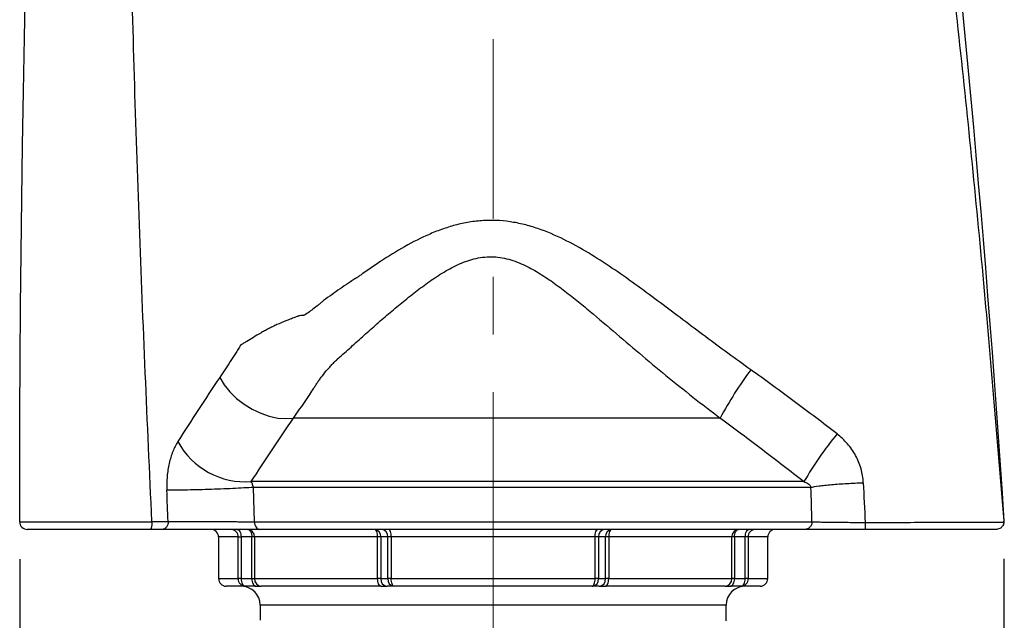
# Model space of a CAD drawing. Header units: millimetres. Extents: x 93 to 195, y 33 to 180.
# Tile 3 of 6: x 93 to 119, y 82 to 98. Entities that reach past the tile are written whole.
import ezdxf

# ---------------------------------------------------------------- set-up
doc = ezdxf.new("R2010")
doc.units = ezdxf.units.MM
doc.linetypes.add('CENTERX2', pattern=[20.32, 12.7, -2.54, 2.54, -2.54])
doc.layers.add('FORMAT', color=7, linetype='Continuous')
doc.styles.add('SLDTEXTSTYLE0', font='TXT', dxfattribs={"width": 0.605})
doc.dimstyles.new('SLDDIMSTYLE0', dxfattribs={"dimtxt": 2.568319, "dimasz": 2, "dimexe": 0, "dimexo": 0.0625, "dimgap": 0.64208, "dimtad": 1, "dimdec": 0, "dimlfac": 10, "dimrnd": 1e-09, "dimzin": 12, "dimdsep": 46, "dimtxsty": 'SLDTEXTSTYLE0', "dimsah": 1, "dimcen": 0.09, "dimadec": 0, "dimazin": 3, "dimtfac": 1, "dimtofl": 0, "dimtmove": 0, "dimatfit": 3, "dimfxl": 0, "dimfrac": 2, "dimtolj": 1, "dimtzin": 12, "dimarcsym": 0})

# ---------------------------------------------------------------- blocks, each defined once
blk = doc.blocks.new('_D')
at = {"layer": 'FORMAT'}
for p, q in [((93.1, 83.852), (93.111, 65.944)), ((119.084, 83.868), (119.094, 65.959)), ((93.11, 66.935), (119.094, 66.95))]:
    blk.add_line(p, q, dxfattribs=at)
for points in [[(93.11, 66.935), (95.111, 65.936), (95.11, 67.936)], [(119.094, 66.95), (117.093, 67.949), (117.094, 65.949)]]:
    blk.add_solid(points, dxfattribs=at)
at = {"layer": 'FORMAT', "char_height": 2.6458, "attachment_point": 1, "rotation": 0.0341, "style": 'SLDTEXTSTYLE0'}
for s, insert in [('26', (101.298, 70.35)), ('cm', (106.21, 70.353))]:
    blk.add_mtext(s, dxfattribs=dict(at, insert=insert))

msp = doc.modelspace()

# ---------------------------------------------------------------- linework, layer by layer
at = {"color": 7, "linetype": 'Continuous', "lineweight": 25}
for p, q in [((111.5947, 87.5812), (100.3303, 87.5812)), ((113.805, 85.9024), (99.212, 85.9024)), ((113.9905, 85.7515), (99.2712, 85.7515)), ((99.2988, 84.8426), (99.2713, 85.7515)), ((99.2988, 84.8426), (114.0153, 84.8426)), ((119.0857, 84.8557), (119.0848, 84.8193)), ((113.8283, 84.6426), (99.4388, 84.6426)), ((118.884, 84.6426), (115.4194, 84.6426)), ((118.9024, 84.6433), (118.8862, 84.6426)), ((98.3497, 84.4426), (98.3497, 83.3426)), ((98.8676, 84.4426), (98.9441, 84.4426)), ((98.8676, 83.3426), (98.8676, 84.4426)), ((99.2282, 84.4426), (98.9441, 84.4426)), ((98.9441, 84.4426), (98.9441, 83.3426)), ((99.299, 84.4426), (99.2282, 84.4426)), ((99.2282, 83.3426), (99.2282, 84.4426)), ((102.5498, 84.4426), (99.299, 84.4426)), ((99.299, 84.4426), (99.299, 83.3426)), ((102.6303, 84.4426), (102.5498, 84.4426)), ((102.5498, 83.3426), (102.5498, 84.4426)), ((102.8154, 84.4426), (102.6303, 84.4426)), ((102.6303, 84.4426), (102.6303, 83.3426)), ((102.9087, 84.4426), (102.8154, 84.4426)), ((102.8154, 83.3426), (102.8154, 84.4426)), ((108.2906, 84.4426), (102.9087, 84.4426)), ((102.9087, 84.4426), (102.9087, 83.3426)), ((108.2906, 83.3426), (108.2906, 84.4426)), ((108.384, 84.4426), (108.2906, 84.4426)), ((108.5691, 84.4426), (108.384, 84.4426)), ((108.384, 84.4426), (108.384, 83.3426)), ((108.5691, 83.3426), (108.5691, 84.4426)), ((108.6495, 84.4426), (108.5691, 84.4426)), ((111.9004, 84.4426), (108.6495, 84.4426)), ((108.6495, 84.4426), (108.6495, 83.3426)), ((111.9004, 83.3426), (111.9004, 84.4426)), ((111.9712, 84.4426), (111.9004, 84.4426)), ((112.2553, 84.4426), (111.9712, 84.4426)), ((111.9712, 84.4426), (111.9712, 83.3426)), ((112.2553, 83.3426), (112.2553, 84.4426)), ((112.3318, 84.4426), (112.2553, 84.4426)), ((112.3318, 84.4426), (112.3318, 83.3426)), ((112.8497, 83.3426), (112.8497, 84.4426)), ((98.9441, 83.3426), (98.8676, 83.3426)), ((98.9441, 83.3426), (99.2282, 83.3426)), ((99.2282, 83.3426), (99.299, 83.3426)), ((99.299, 83.3426), (102.5498, 83.3426)), ((102.6303, 83.3426), (102.5498, 83.3426)), ((102.6303, 83.3426), (102.8154, 83.3426)), ((102.9087, 83.3426), (102.8154, 83.3426)), ((102.9087, 83.3426), (108.2906, 83.3426)), ((108.384, 83.3426), (108.2906, 83.3426)), ((108.384, 83.3426), (108.5691, 83.3426)), ((108.6495, 83.3426), (108.5691, 83.3426)), ((108.6495, 83.3426), (111.9004, 83.3426)), ((111.9712, 83.3426), (111.9004, 83.3426)), ((111.9712, 83.3426), (112.2553, 83.3426)), ((112.3318, 83.3426), (112.2553, 83.3426)), ((99.0533, 83.1426), (98.5497, 83.1426)), ((99.3374, 83.1426), (99.0533, 83.1426)), ((99.3374, 83.1426), (99.479, 83.1426)), ((102.637, 83.1426), (99.479, 83.1426)), ((102.637, 83.1426), (102.7978, 83.1426)), ((102.9829, 83.1426), (102.7978, 83.1426)), ((108.2164, 83.1426), (102.9829, 83.1426)), ((108.4015, 83.1426), (108.2164, 83.1426)), ((108.4015, 83.1426), (108.5624, 83.1426)), ((111.7203, 83.1426), (108.5624, 83.1426)), ((111.7203, 83.1426), (111.862, 83.1426)), ((112.1461, 83.1426), (111.862, 83.1426)), ((112.6497, 83.1426), (112.1461, 83.1426)), ((99.4497, 82.6426), (99.4497, 82.2426)), ((111.7497, 82.2292), (111.7497, 82.6426))]:
    msp.add_line(p, q, dxfattribs=at)
at = {"color": 8, "linetype": 'Continuous', "lineweight": 25}
for p, q in [((98.8676, 84.4426), (98.3497, 84.4426)), ((112.8497, 84.4426), (112.3318, 84.4426)), ((98.3497, 83.3426), (98.8676, 83.3426)), ((112.3318, 83.3426), (112.8497, 83.3426)), ((111.7497, 82.6426), (99.4497, 82.6426))]:
    msp.add_line(p, q, dxfattribs=at)
at = {"color": 7, "linetype": 'Continuous', "lineweight": 25, "flags": 128}
for points in [[(98.3793, 88.6469), (98.4986, 88.4559), (98.6486, 88.2722), (98.8253, 88.101), (99.0234, 87.947), (99.2376, 87.8147), (99.4616, 87.7077), (99.6893, 87.629), (99.9142, 87.581), (100.1299, 87.5649), (100.3303, 87.5812)], [(98.8349, 84.6426), (98.8562, 84.6388), (98.8767, 84.6274), (98.8956, 84.6089), (98.9121, 84.584), (98.9257, 84.5537), (98.9358, 84.5191), (98.942, 84.4816), (98.9441, 84.4426)], [(99.119, 84.6426), (99.1403, 84.6388), (99.1608, 84.6274), (99.1796, 84.6089), (99.1962, 84.584), (99.2098, 84.5537), (99.2199, 84.5191), (99.2261, 84.4816), (99.2282, 84.4426)], [(102.5498, 84.4426), (102.5482, 84.4816), (102.5432, 84.5191), (102.5352, 84.5537), (102.5243, 84.584), (102.5111, 84.6089), (102.4961, 84.6274), (102.4797, 84.6388), (102.4627, 84.6426)], [(102.9087, 84.4426), (102.9073, 84.4816), (102.9031, 84.5191), (102.8962, 84.5537), (102.887, 84.584), (102.8757, 84.6089), (102.8629, 84.6274), (102.849, 84.6388), (102.8345, 84.6426)], [(108.2906, 84.4426), (108.2921, 84.4816), (108.2963, 84.5191), (108.3031, 84.5537), (108.3124, 84.584), (108.3236, 84.6089), (108.3365, 84.6274), (108.3504, 84.6388), (108.3649, 84.6426)], [(108.7366, 84.6426), (108.7196, 84.6388), (108.7033, 84.6274), (108.6882, 84.6089), (108.675, 84.584), (108.6642, 84.5537), (108.6561, 84.5191), (108.6512, 84.4816), (108.6495, 84.4426)], [(111.9712, 84.4426), (111.9733, 84.4816), (111.9795, 84.5191), (111.9896, 84.5537), (112.0032, 84.584), (112.0197, 84.6089), (112.0386, 84.6274), (112.0591, 84.6388), (112.0804, 84.6426)], [(112.2553, 84.4426), (112.2574, 84.4816), (112.2636, 84.5191), (112.2737, 84.5537), (112.2872, 84.584), (112.3038, 84.6089), (112.3227, 84.6274), (112.3431, 84.6388), (112.3644, 84.6426)], [(98.9441, 83.3426), (98.9462, 83.3036), (98.9524, 83.2661), (98.9625, 83.2315), (98.9761, 83.2012), (98.9926, 83.1763), (99.0115, 83.1578), (99.032, 83.1464), (99.0533, 83.1426)], [(99.2282, 83.3426), (99.2303, 83.3036), (99.2365, 83.2661), (99.2466, 83.2315), (99.2602, 83.2012), (99.2767, 83.1763), (99.2956, 83.1578), (99.3161, 83.1464), (99.3374, 83.1426)], [(102.637, 83.1426), (102.62, 83.1464), (102.6036, 83.1578), (102.5886, 83.1763), (102.5754, 83.2012), (102.5645, 83.2315), (102.5565, 83.2661), (102.5515, 83.3036), (102.5498, 83.3426)], [(102.9829, 83.1426), (102.9685, 83.1464), (102.9545, 83.1578), (102.9417, 83.1763), (102.9305, 83.2012), (102.9212, 83.2315), (102.9144, 83.2661), (102.9101, 83.3036), (102.9087, 83.3426)], [(108.2164, 83.1426), (108.2309, 83.1464), (108.2448, 83.1578), (108.2576, 83.1763), (108.2689, 83.2012), (108.2781, 83.2315), (108.285, 83.2661), (108.2892, 83.3036), (108.2906, 83.3426)], [(108.5624, 83.1426), (108.5794, 83.1464), (108.5957, 83.1578), (108.6108, 83.1763), (108.624, 83.2012), (108.6348, 83.2315), (108.6429, 83.2661), (108.6478, 83.3036), (108.6495, 83.3426)], [(111.862, 83.1426), (111.8833, 83.1464), (111.9038, 83.1578), (111.9227, 83.1763), (111.9392, 83.2012), (111.9528, 83.2315), (111.9629, 83.2661), (111.9691, 83.3036), (111.9712, 83.3426)], [(112.1461, 83.1426), (112.1674, 83.1464), (112.1879, 83.1578), (112.2067, 83.1763), (112.2233, 83.2012), (112.2369, 83.2315), (112.2469, 83.2661), (112.2532, 83.3036), (112.2553, 83.3426)]]:
    msp.add_lwpolyline(points, dxfattribs=at)
at = {"color": 7, "linetype": 'Continuous', "lineweight": 25}
for centre, radius, start, end in [((120.4646, 82.8585), 10.0488, 143.36102, 151.96729), ((122.1148, 81.0766), 9.6094, 140.71245, 149.85443), ((99.0641, 87.9358), 2.0388, 208.65447, 274.16278), ((93.2997, 84.8426), 0.2, 179.98309, 270), ((98.1497, 84.4426), 0.2, 0, 90), ((98.6744, 84.4495), 0.1933, 357.95739, 87.80007), ((99.1084, 84.4521), 0.1908, 357.14871, 86.83187), ((102.4449, 84.4575), 0.1859, 355.40281, 84.51069), ((102.63, 84.4575), 0.1859, 355.40281, 84.51069), ((108.5693, 84.4575), 0.186, 95.48943, 184.59682), ((108.7544, 84.4575), 0.186, 95.48943, 184.59682), ((112.0909, 84.4521), 0.1908, 93.16797, 182.85145), ((112.5249, 84.4495), 0.1933, 92.19982, 182.04272), ((113.0497, 84.4426), 0.2, 90, 180), ((98.5497, 83.3426), 0.2, 180, 270), ((99.0607, 83.3357), 0.1933, 177.95728, 267.8002), ((99.4896, 83.3331), 0.1908, 177.14864, 266.83196), ((102.8156, 83.3277), 0.186, 175.40317, 264.51059), ((103.0007, 83.3277), 0.186, 175.40327, 264.51049), ((108.1986, 83.3277), 0.186, 275.48941, 4.59683), ((108.3837, 83.3277), 0.186, 275.48941, 4.59683), ((111.7098, 83.3331), 0.1908, 273.16795, 2.85146), ((112.1386, 83.3357), 0.1933, 272.1998, 2.04272), ((112.6497, 83.3426), 0.2, 270, 0), ((98.9497, 82.6426), 0.5, 0, 90), ((112.2497, 82.6426), 0.5, 90, 180)]:
    msp.add_arc(centre, radius, start, end, dxfattribs=at)
for points, knots in [([(93.0997, 84.8427), (93.1086, 115.1432), (95.2159, 146.3748), (99.4773, 177.3709), (99.6793, 178.8169), (100.0873, 179.4078), (100.987, 179.6934), (101.9185, 179.5409), (102.4076, 179.0152), (111.4506, 148.0229), (116.9989, 116.6002), (119.0857, 84.8557)], [0.00103143, 0.00103143, 0.00103143, 0.00103143, 0.46968779, 0.48498054, 0.48498054, 0.49226947, 0.49591393, 0.4995584, 0.50684733, 0.50684733, 0.99889888, 0.99889888, 0.99889888, 0.99889888]), ([(96.5895, 84.8512), (96.4723, 87.4634), (96.2379, 92.6864), (96.0106, 100.525), (95.8789, 108.3654), (95.8547, 116.2104), (95.939, 124.062), (96.1226, 131.3909), (96.3828, 138.1977), (96.6981, 144.4831), (97.0905, 150.778), (97.5426, 156.8303), (98.0455, 162.6405), (98.5681, 167.9853), (99.025, 172.1967), (99.3141, 174.6942), (99.4331, 175.6981), (99.4837, 176.1234), (99.535, 176.546), (99.5821, 176.9498), (99.7376, 177.3007), (99.9561, 177.5851), (100.238, 177.8074), (100.5677, 177.9555), (100.9261, 178.0209), (101.2888, 177.9926), (101.6313, 177.88), (101.934, 177.6884), (102.181, 177.4282), (102.3625, 177.1089), (102.5505, 176.3833), (102.9909, 174.817), (103.8961, 171.4254), (105.1686, 166.5856), (106.6164, 160.7651), (107.6072, 156.7053), (108.0853, 154.5791), (108.1257, 154.3994)], [0, 0, 0, 0, 0.0657504, 0.131469, 0.1971854, 0.26293, 0.3287346, 0.3946322, 0.4472806, 0.5000278, 0.552892, 0.6058922, 0.6526603, 0.6995623, 0.7409576, 0.7592103, 0.7627984, 0.7663875, 0.7699776, 0.7735268, 0.776542, 0.779505, 0.7824704, 0.7854794, 0.7885092, 0.7915369, 0.7945355, 0.7974927, 0.8004557, 0.8034796, 0.806615, 0.8192414, 0.8444749, 0.8948667, 0.945162, 0.9953657, 1, 1, 1, 1]), ([(115.2768, 117.4912), (115.5727, 115.535), (116.2045, 111.3587), (117.052, 104.9465), (117.8398, 98.2602), (118.5287, 91.5648), (118.8982, 87.0937), (119.0829, 84.8581)], [0, 0, 0, 0, 0.1805966, 0.3855664, 0.5904225, 0.7952157, 1, 1, 1, 1]), ([(112.4013, 88.8553), (111.9977, 89.1416), (111.599, 89.4345), (110.8059, 90.0261), (110.4116, 90.3251), (109.8167, 90.7691), (109.6177, 90.9164), (109.2172, 91.2068), (109.0156, 91.3498), (108.6079, 91.6278), (108.4018, 91.7629), (107.9819, 92.0199), (107.7681, 92.1418), (107.3286, 92.3649), (107.1029, 92.466), (106.8091, 92.5723), (106.7497, 92.5925), (106.6297, 92.6306), (106.5688, 92.6486), (106.3858, 92.6982), (106.2631, 92.7256), (105.8928, 92.7891), (105.6429, 92.8063), (105.3263, 92.7925), (105.263, 92.7879), (105.1374, 92.7756), (105.075, 92.7677), (104.8889, 92.7394), (104.7662, 92.7143), (104.5235, 92.6527), (104.4034, 92.6163), (104.225, 92.5545), (104.1657, 92.5326), (104.0481, 92.4867), (103.9899, 92.4628), (103.7014, 92.3388), (103.4789, 92.2255), (103.0444, 91.981), (102.8325, 91.8497), (102.5194, 91.6445), (102.4159, 91.5747), (102.2616, 91.4683), (102.2103, 91.4326), (102.1336, 91.3786), (102.1081, 91.3606), (102.0698, 91.3334), (102.0571, 91.3244), (102.0316, 91.3062), (102.0187, 91.297), (102.0061, 91.2881)], [0, 0, 0, 0, 0.125, 0.125, 0.25, 0.25, 0.3125, 0.3125, 0.375, 0.375, 0.4375, 0.4375, 0.5, 0.5, 0.5625, 0.5625, 0.578125, 0.578125, 0.59375, 0.59375, 0.625, 0.625, 0.6875, 0.6875, 0.703125, 0.703125, 0.71875, 0.71875, 0.75, 0.75, 0.78125, 0.78125, 0.796875, 0.796875, 0.8125, 0.8125, 0.875, 0.875, 0.9375, 0.9375, 0.96875, 0.96875, 0.984375, 0.984375, 0.9921875, 0.9921875, 0.9960938, 0.9960938, 1, 1, 1, 1]), ([(100.3303, 87.5812), (100.4733, 87.7845), (100.6152, 87.9929), (100.7916, 88.2601), (100.8445, 88.3408), (100.8972, 88.4222), (100.9324, 88.4766), (100.9496, 88.5039), (100.9873, 88.5591), (101.0074, 88.5868), (101.0487, 88.6423), (101.0701, 88.67), (101.1358, 88.7534), (101.1819, 88.8092), (101.2544, 88.8931), (101.2793, 88.9212), (101.3298, 88.9768), (101.3554, 89.0043), (101.4077, 89.0587), (101.4344, 89.0855), (101.4684, 89.1186), (101.4752, 89.1252), (101.4855, 89.135), (101.4889, 89.1383), (101.4958, 89.1449), (101.4994, 89.1481), (101.5173, 89.1639), (101.5316, 89.1766), (101.6607, 89.2908), (101.7757, 89.3922), (101.947, 89.5453), (102.0038, 89.5966), (102.1176, 89.699), (102.1746, 89.7501), (102.3459, 89.9033), (102.4604, 90.005), (102.6337, 90.1557), (102.6919, 90.2055), (102.8085, 90.3046), (102.867, 90.354), (103.0427, 90.5017), (103.1605, 90.5994), (103.3981, 90.792), (103.518, 90.8869), (103.7613, 91.072), (103.8848, 91.1622), (104.1377, 91.3349), (104.2672, 91.4174), (104.4691, 91.5312), (104.5379, 91.5676), (104.6769, 91.6349), (104.7473, 91.6659), (104.9619, 91.7495), (105.1094, 91.7925), (105.3407, 91.8285), (105.4192, 91.8355), (105.5741, 91.8388), (105.6508, 91.8351), (105.8032, 91.8179), (105.8787, 91.8044), (106.0287, 91.7684), (106.1035, 91.7458), (106.25, 91.6937), (106.3222, 91.6641), (106.4628, 91.6001), (106.5312, 91.5657), (106.7328, 91.4572), (106.8619, 91.3777), (107.1142, 91.2105), (107.2372, 91.1227), (107.4797, 90.9421), (107.5992, 90.8493), (107.8359, 90.6606), (107.9532, 90.5647), (108.3033, 90.2746), (108.5345, 90.0778), (108.9968, 89.6839), (109.2279, 89.4866), (109.6921, 89.0945), (109.9252, 88.8998), (110.6301, 88.3218), (111.1072, 87.9451), (111.5947, 87.5812)], [0, 0, 0, 0, 0.0625, 0.0625, 0.078125, 0.0859375, 0.0859375, 0.09375, 0.09375, 0.1015625, 0.1015625, 0.109375, 0.109375, 0.125, 0.125, 0.1328125, 0.1328125, 0.140625, 0.140625, 0.1484375, 0.1484375, 0.1503906, 0.1503906, 0.1513672, 0.1513672, 0.1523437, 0.1523437, 0.15625, 0.15625, 0.1875, 0.1875, 0.203125, 0.203125, 0.21875, 0.21875, 0.25, 0.25, 0.265625, 0.265625, 0.28125, 0.28125, 0.3125, 0.3125, 0.34375, 0.34375, 0.375, 0.375, 0.40625, 0.40625, 0.421875, 0.421875, 0.4375, 0.4375, 0.46875, 0.46875, 0.484375, 0.484375, 0.5, 0.5, 0.515625, 0.515625, 0.53125, 0.53125, 0.546875, 0.546875, 0.5625, 0.5625, 0.59375, 0.59375, 0.625, 0.625, 0.65625, 0.65625, 0.6875, 0.6875, 0.75, 0.75, 0.8125, 0.8125, 0.875, 0.875, 1, 1, 1, 1]), ([(102.0061, 91.2881), (102.0038, 91.2865), (102.0013, 91.2852), (101.9965, 91.2823), (101.9893, 91.278), (101.9822, 91.2736), (101.9679, 91.2648), (101.9584, 91.2589), (101.93, 91.2411), (101.9111, 91.2291), (101.8547, 91.1928), (101.8173, 91.1682), (101.7057, 91.0937), (101.6318, 91.0432), (101.4107, 90.8907), (101.2657, 90.785), (101.1208, 90.6795)], [0, 0, 0, 0, 0.0078125, 0.0078125, 0.015625, 0.03125, 0.03125, 0.0625, 0.0625, 0.125, 0.125, 0.25, 0.25, 0.5, 0.5, 1, 1, 1, 1]), ([(101.1208, 90.6795), (101.1155, 90.6756), (101.1105, 90.6713), (101.1004, 90.6628), (101.0954, 90.6584), (101.0803, 90.6454), (101.0702, 90.6369), (101.0399, 90.6112), (101.0195, 90.5943), (100.9581, 90.5441), (100.9166, 90.5112), (100.8327, 90.4468), (100.7903, 90.4153), (100.7042, 90.3536), (100.6605, 90.3234), (100.6163, 90.2944)], [0, 0, 0, 0, 0.03125, 0.03125, 0.0625, 0.0625, 0.125, 0.125, 0.25, 0.25, 0.5, 0.5, 0.75, 0.75, 1, 1, 1, 1]), ([(100.6163, 90.2944), (100.6159, 90.2942), (100.6156, 90.2943), (100.6149, 90.2942), (100.6139, 90.2941), (100.6116, 90.2937), (100.6069, 90.2931), (100.5975, 90.2919), (100.5894, 90.291), (100.5733, 90.2892), (100.5625, 90.2882), (100.5302, 90.2853), (100.5087, 90.2834), (100.4769, 90.2781), (100.4664, 90.2759), (100.4457, 90.2701), (100.4354, 90.2663), (100.4051, 90.2533), (100.3848, 90.2448), (100.3238, 90.2204), (100.2827, 90.2063), (100.2015, 90.1767), (100.1614, 90.1613), (100.0424, 90.1145), (99.965, 90.081), (99.8514, 90.0287), (99.814, 90.0107), (99.7403, 89.9746), (99.704, 89.9564), (99.6326, 89.9195), (99.5973, 89.9007), (99.5285, 89.8626), (99.4948, 89.8434), (99.3954, 89.7864), (99.3317, 89.7484), (99.2091, 89.674), (99.1501, 89.638), (99.0653, 89.5867), (99.0376, 89.57), (98.9974, 89.546), (98.9842, 89.5382), (98.9648, 89.5266), (98.9551, 89.5209), (98.9457, 89.5152), (98.9394, 89.5115), (98.9361, 89.5096), (98.9331, 89.5077)], [0, 0, 0, 0, 0.0004883, 0.0004883, 0.0009766, 0.0019531, 0.0039062, 0.0078125, 0.015625, 0.015625, 0.03125, 0.03125, 0.0625, 0.0625, 0.078125, 0.078125, 0.09375, 0.09375, 0.125, 0.125, 0.1875, 0.1875, 0.25, 0.25, 0.375, 0.375, 0.4375, 0.4375, 0.5, 0.5, 0.5625, 0.5625, 0.625, 0.625, 0.75, 0.75, 0.875, 0.875, 0.9375, 0.9375, 0.96875, 0.96875, 0.984375, 0.9921875, 0.9921875, 1, 1, 1, 1]), ([(98.9331, 89.5077), (98.9328, 89.5076), (98.9328, 89.5072), (98.9324, 89.5066), (98.9319, 89.5057), (98.9306, 89.5037), (98.9281, 89.4996), (98.9231, 89.4915), (98.9131, 89.4753), (98.8931, 89.4429), (98.853, 89.3783), (98.7728, 89.2499), (98.7037, 89.1413), (98.5653, 88.9261), (98.4726, 88.7852), (98.3793, 88.6469)], [0, 0, 0, 0, 0.0009766, 0.0009766, 0.0019531, 0.0039063, 0.0078125, 0.015625, 0.03125, 0.0625, 0.125, 0.25, 0.5, 0.5, 1, 1, 1, 1]), ([(114.6773, 87.1614), (114.303, 87.4508), (113.9268, 87.7373), (113.1688, 88.3028), (112.787, 88.5817), (112.4013, 88.8553)], [0, 0, 0, 0, 0.5, 0.5, 1, 1, 1, 1]), ([(111.5947, 87.5812), (111.9683, 87.308), (112.3387, 87.0309), (113.075, 86.4707), (113.4408, 86.1877), (113.805, 85.9024)], [0, 0, 0, 0, 0.5, 0.5, 1, 1, 1, 1]), ([(115.372, 85.8739), (115.3663, 86.0006), (115.3456, 86.1241), (115.2939, 86.3046), (115.2731, 86.3642), (115.2247, 86.4812), (115.1974, 86.5379), (115.1371, 86.6477), (115.1041, 86.7009), (115.0323, 86.8038), (114.9935, 86.8537), (114.8693, 86.9974), (114.7776, 87.0838), (114.6773, 87.1614)], [0, 0, 0, 0, 0.25, 0.25, 0.375, 0.375, 0.5, 0.5, 0.625, 0.625, 0.75, 0.75, 1, 1, 1, 1]), ([(97.275, 86.9581), (97.2498, 86.9188), (97.226, 86.8771), (97.1813, 86.7889), (97.1605, 86.7429), (97.1032, 86.5994), (97.0713, 86.4964), (97.0334, 86.3303), (97.0227, 86.2735), (97.005, 86.1587), (96.998, 86.1005), (96.9878, 85.9824), (96.9845, 85.9226), (96.9818, 85.8011), (96.9823, 85.7396), (96.9848, 85.6782)], [0, 0, 0, 0, 0.125, 0.125, 0.25, 0.25, 0.5, 0.5, 0.625, 0.625, 0.75, 0.75, 0.875, 0.875, 1, 1, 1, 1]), ([(99.2713, 85.7515), (99.2665, 85.7699), (99.2616, 85.787), (99.2517, 85.8177), (99.2467, 85.8317), (99.2317, 85.8687), (99.2219, 85.8875), (99.212, 85.9024)], [0, 0, 0, 0, 0.25, 0.25, 0.5, 0.5, 1, 1, 1, 1]), ([(113.805, 85.9024), (113.8231, 85.8962), (113.8411, 85.8891), (113.8762, 85.8727), (113.8935, 85.8634), (113.9265, 85.8413), (113.9424, 85.8286), (113.964, 85.8046), (113.9707, 85.7958), (113.9824, 85.7759), (113.9875, 85.7646), (113.9905, 85.7515)], [0, 0, 0, 0, 0.25, 0.25, 0.5, 0.5, 0.75, 0.75, 0.875, 0.875, 1, 1, 1, 1]), ([(113.9905, 85.7515), (114.041, 85.7638), (114.1125, 85.7767), (114.2502, 85.7956), (114.3011, 85.8018), (114.4116, 85.8139), (114.4712, 85.8198), (114.5972, 85.831), (114.6635, 85.8363), (114.8006, 85.8461), (114.8712, 85.8506), (115.0857, 85.8629), (115.2319, 85.8693), (115.372, 85.8739)], [0, 0, 0, 0, 0.25, 0.25, 0.375, 0.375, 0.5, 0.5, 0.625, 0.625, 0.75, 0.75, 1, 1, 1, 1]), ([(99.2713, 85.7515), (99.1938, 85.746), (99.108, 85.7406), (98.9236, 85.7301), (98.825, 85.7249), (98.6199, 85.7151), (98.5133, 85.7105), (98.2971, 85.7019), (98.1874, 85.6979), (97.9704, 85.691), (97.863, 85.688), (97.6554, 85.683), (97.5553, 85.681), (97.367, 85.6782), (97.2789, 85.6774), (97.1189, 85.6769), (97.0469, 85.6772), (96.9848, 85.6782)], [0, 0, 0, 0, 0.125, 0.125, 0.25, 0.25, 0.375, 0.375, 0.5, 0.5, 0.625, 0.625, 0.75, 0.75, 0.875, 0.875, 1, 1, 1, 1]), ([(93.0997, 84.8427), (93.0997, 84.8427), (93.1193, 84.8426), (93.1966, 84.8425), (93.2541, 84.8424), (93.4072, 84.8421), (93.5027, 84.8419), (93.7329, 84.8415), (93.8657, 84.8412), (94.1646, 84.8407), (94.3309, 84.8404), (94.6971, 84.8399), (94.897, 84.8396), (95.2231, 84.8391), (95.3358, 84.839), (95.5683, 84.8386), (95.6879, 84.8385), (96.057, 84.8381), (96.3166, 84.8378), (96.5898, 84.8375)], [0, 0, 0, 0, 0.125, 0.125, 0.25, 0.25, 0.375, 0.375, 0.5, 0.5, 0.625, 0.625, 0.75, 0.75, 0.8125, 0.8125, 0.875, 0.875, 1, 1, 1, 1]), ([(96.5898, 84.8375), (96.5898, 84.8212), (96.5893, 84.8055), (96.5876, 84.7754), (96.5864, 84.7614), (96.5835, 84.7358), (96.5819, 84.7244), (96.5784, 84.7041), (96.5765, 84.6951), (96.5706, 84.6717), (96.5665, 84.6608), (96.5579, 84.6461), (96.5536, 84.6426), (96.5494, 84.6426)], [0, 0, 0, 0, 0.125, 0.125, 0.25, 0.25, 0.375, 0.375, 0.5, 0.5, 0.75, 0.75, 1, 1, 1, 1]), ([(96.5895, 84.8512), (96.5895, 84.8512), (96.5895, 84.8512), (96.5896, 84.8512), (96.5903, 84.8512), (96.5911, 84.8512), (96.5919, 84.8512), (96.5925, 84.8512), (96.5932, 84.8512), (96.5938, 84.8512), (96.595, 84.8512), (96.5962, 84.8512), (96.5973, 84.8512), (96.5996, 84.8512), (96.6018, 84.8512), (96.6041, 84.8512), (96.613, 84.8513), (96.6219, 84.8513), (96.6308, 84.8514), (96.6665, 84.8515), (96.7023, 84.8516), (96.7381, 84.8517), (96.8315, 84.852), (96.9249, 84.8522), (97.0183, 84.8523)], [-0.00000006, -0.00000006, -0.00000006, -0.00000006, 0, 0, 0, 0.0000406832, 0.0000406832, 0.0000406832, 0.0000736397, 0.0000736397, 0.0000736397, 0.0001355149, 0.0001355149, 0.0001355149, 0.0002538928, 0.0002538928, 0.0002538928, 0.0007202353, 0.0007202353, 0.0007202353, 0.0025930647, 0.0025930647, 0.0025930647, 0.007481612, 0.007481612, 0.007481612, 0.007481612]), ([(97.0183, 84.8523), (97.0193, 84.8254), (97.0159, 84.7982), (97.0005, 84.7476), (96.9885, 84.7242), (96.958, 84.6851), (96.9395, 84.6694), (96.8988, 84.6481), (96.8767, 84.6426), (96.8546, 84.6426)], [0, 0, 0, 0, 0.25, 0.25, 0.5, 0.5, 0.75, 0.75, 1, 1, 1, 1]), ([(97.0183, 84.8523), (97.0221, 84.8524), (97.0261, 84.8524), (97.0341, 84.8524), (97.0462, 84.8524), (97.075, 84.8524), (97.1009, 84.8525), (97.1542, 84.8525), (97.1918, 84.8525), (97.2709, 84.8524), (97.3124, 84.8524), (97.3995, 84.8523), (97.4455, 84.8522), (97.5867, 84.8519), (97.6854, 84.8517), (97.8403, 84.8512), (97.8934, 84.851), (98.0002, 84.8506), (98.0538, 84.8504), (98.1614, 84.8499), (98.2154, 84.8497), (98.3237, 84.8492), (98.3783, 84.8489), (98.5408, 84.848), (98.646, 84.8474), (98.799, 84.8464), (98.8493, 84.8461), (98.9479, 84.8454), (99.0434, 84.8447), (99.1325, 84.844), (99.1971, 84.8435), (99.2181, 84.8433), (99.2489, 84.8431), (99.2642, 84.8429), (99.2791, 84.8428), (99.289, 84.8427), (99.294, 84.8426), (99.2988, 84.8426)], [0, 0, 0, 0, 0.0078125, 0.0078125, 0.015625, 0.03125, 0.0625, 0.0625, 0.125, 0.125, 0.1875, 0.1875, 0.25, 0.25, 0.375, 0.375, 0.4375, 0.4375, 0.5, 0.5, 0.5625, 0.5625, 0.625, 0.625, 0.75, 0.75, 0.8125, 0.8125, 0.875, 0.9375, 0.9375, 0.96875, 0.96875, 0.984375, 0.9921875, 0.9921875, 1, 1, 1, 1]), ([(99.2988, 84.8426), (99.2988, 84.8164), (99.3024, 84.7903), (99.3165, 84.7419), (99.3268, 84.7197), (99.3528, 84.6827), (99.3683, 84.6678), (99.4022, 84.6478), (99.4205, 84.6426), (99.4388, 84.6426)], [0, 0, 0, 0, 0.25, 0.25, 0.5, 0.5, 0.75, 0.75, 1, 1, 1, 1]), ([(114.0153, 84.8426), (114.0153, 84.8164), (114.0104, 84.7903), (113.9917, 84.7419), (113.9778, 84.7197), (113.9432, 84.6827), (113.9225, 84.6678), (113.8772, 84.6478), (113.8528, 84.6426), (113.8283, 84.6426)], [0, 0, 0, 0, 0.25, 0.25, 0.5, 0.5, 0.75, 0.75, 1, 1, 1, 1]), ([(114.0153, 84.8426), (114.0186, 84.8425), (114.0222, 84.8424), (114.0292, 84.8422), (114.0401, 84.8418), (114.0517, 84.8415), (114.0757, 84.8408), (114.0929, 84.8404), (114.1481, 84.8391), (114.1896, 84.8382), (114.2591, 84.8369), (114.2835, 84.8365), (114.3347, 84.8357), (114.3614, 84.8352), (114.444, 84.834), (114.5024, 84.8333), (114.5953, 84.8322), (114.6271, 84.8318), (114.6925, 84.8311), (114.7262, 84.8308), (114.8287, 84.8298), (114.8988, 84.8292), (115.0426, 84.8281), (115.1162, 84.8276), (115.2293, 84.8269), (115.2673, 84.8267), (115.3244, 84.8264), (115.3434, 84.8263), (115.372, 84.8262), (115.3816, 84.8261), (115.4007, 84.8261), (115.4104, 84.826), (115.4198, 84.826)], [0, 0, 0, 0, 0.015625, 0.015625, 0.03125, 0.0625, 0.0625, 0.125, 0.125, 0.25, 0.25, 0.3125, 0.3125, 0.375, 0.375, 0.5, 0.5, 0.5625, 0.5625, 0.625, 0.625, 0.75, 0.75, 0.875, 0.875, 0.9375, 0.9375, 0.96875, 0.96875, 0.984375, 0.984375, 1, 1, 1, 1]), ([(115.4198, 84.826), (115.4198, 84.8013), (115.4198, 84.7769), (115.4197, 84.7324), (115.4197, 84.7122), (115.4196, 84.6786), (115.4196, 84.6653), (115.4195, 84.6473), (115.4195, 84.6426), (115.4194, 84.6426)], [0, 0, 0, 0, 0.25, 0.25, 0.5, 0.5, 0.75, 0.75, 1, 1, 1, 1]), ([(115.4198, 84.826), (115.5531, 84.8262), (115.6864, 84.8265), (115.8198, 84.8267), (116.3531, 84.8277), (116.8864, 84.8288), (117.4198, 84.8299), (117.7641, 84.8306), (118.1085, 84.8313), (118.4529, 84.832), (118.6058, 84.8323), (118.7588, 84.8326), (118.9118, 84.833), (118.95, 84.833), (118.9883, 84.8331), (119.0265, 84.8332), (119.0361, 84.8333), (119.0457, 84.8333), (119.0552, 84.8333), (119.06, 84.8333), (119.0647, 84.8333), (119.0695, 84.8333), (119.0719, 84.8333), (119.0742, 84.8333), (119.0766, 84.8333), (119.0788, 84.8333), (119.0811, 84.8333), (119.0833, 84.8333)], [0, 0, 0, 0, 0.004, 0.004, 0.004, 0.02, 0.02, 0.02, 0.030331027, 0.030331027, 0.030331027, 0.034920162, 0.034920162, 0.034920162, 0.036067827, 0.036067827, 0.036067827, 0.036354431, 0.036354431, 0.036354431, 0.0364972, 0.0364972, 0.0364972, 0.036568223, 0.036568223, 0.036568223, 0.036635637, 0.036635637, 0.036635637, 0.036635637]), ([(119.0833, 84.8333), (119.0826, 84.8176), (119.0801, 84.8026), (119.0719, 84.7737), (119.0663, 84.7601), (119.053, 84.7354), (119.0452, 84.7241), (119.0286, 84.7041), (119.0196, 84.6953), (118.9909, 84.6719), (118.9705, 84.661), (118.928, 84.6462), (118.9058, 84.6426), (118.884, 84.6426)], [0, 0, 0, 0, 0.125, 0.125, 0.25, 0.25, 0.375, 0.375, 0.5, 0.5, 0.75, 0.75, 1, 1, 1, 1]), ([(119.0829, 84.8581), (119.0829, 84.8581), (119.0829, 84.8581), (119.0829, 84.8581), (119.0833, 84.8578), (119.0836, 84.8576), (119.0838, 84.8573), (119.0844, 84.8569), (119.0848, 84.8565), (119.0851, 84.8563), (119.0855, 84.8559), (119.0857, 84.8557), (119.0857, 84.8557)], [-0.00000006, -0.00000006, -0.00000006, -0.00000006, 0, 0, 0, 0.004, 0.004, 0.004, 0.01163234, 0.01163234, 0.01163234, 0.022100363, 0.022100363, 0.022100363, 0.022100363]), ([(96.5494, 84.6426), (96.2939, 84.6426), (96.0515, 84.6426), (95.7074, 84.6426), (95.596, 84.6426), (95.3796, 84.6426), (95.2745, 84.6426), (94.9714, 84.6426), (94.7854, 84.6426), (94.4446, 84.6426), (94.2898, 84.6426), (94.0811, 84.6426), (94.0154, 84.6426), (93.9229, 84.6426), (93.8931, 84.6426), (93.8354, 84.6426), (93.8075, 84.6426), (93.674, 84.6426), (93.5853, 84.6426), (93.4432, 84.6426), (93.3897, 84.6426), (93.3179, 84.6426), (93.2997, 84.6426), (93.2997, 84.6426)], [0, 0, 0, 0, 0.125, 0.125, 0.1875, 0.1875, 0.25, 0.25, 0.375, 0.375, 0.5, 0.5, 0.5625, 0.5625, 0.59375, 0.59375, 0.625, 0.625, 0.75, 0.75, 0.875, 0.875, 1, 1, 1, 1]), ([(99.4388, 84.6426), (99.3501, 84.6426), (99.2536, 84.6426), (99.0975, 84.6426), (99.0436, 84.6426), (98.9319, 84.6426), (98.8748, 84.6426), (98.7013, 84.6426), (98.582, 84.6426), (98.4284, 84.6426), (98.3974, 84.6426), (98.3358, 84.6426), (98.305, 84.6426), (98.2129, 84.6426), (98.1516, 84.6426), (98.0296, 84.6426), (97.9688, 84.6426), (97.8778, 84.6426), (97.8475, 84.6426), (97.7876, 84.6426), (97.758, 84.6426), (97.6116, 84.6426), (97.4996, 84.6426), (97.3394, 84.6426), (97.2872, 84.6426), (97.1884, 84.6426), (97.1412, 84.6426), (97.0066, 84.6426), (96.9259, 84.6426), (96.8546, 84.6426)], [0, 0, 0, 0, 0.125, 0.125, 0.1875, 0.1875, 0.25, 0.25, 0.375, 0.375, 0.40625, 0.40625, 0.4375, 0.4375, 0.5, 0.5, 0.5625, 0.5625, 0.59375, 0.59375, 0.625, 0.625, 0.75, 0.75, 0.8125, 0.8125, 0.875, 0.875, 1, 1, 1, 1]), ([(115.4194, 84.6426), (115.3328, 84.6426), (115.2464, 84.6426), (115.0756, 84.6426), (114.9922, 84.6426), (114.8294, 84.6426), (114.7499, 84.6426), (114.6338, 84.6426), (114.5956, 84.6426), (114.5215, 84.6426), (114.4855, 84.6426), (114.3803, 84.6426), (114.314, 84.6426), (114.2205, 84.6426), (114.1902, 84.6426), (114.1322, 84.6426), (114.1046, 84.6426), (114.0258, 84.6426), (113.9788, 84.6426), (113.8954, 84.6426), (113.859, 84.6426), (113.8283, 84.6426)], [0, 0, 0, 0, 0.125, 0.125, 0.25, 0.25, 0.375, 0.375, 0.4375, 0.4375, 0.5, 0.5, 0.625, 0.625, 0.6875, 0.6875, 0.75, 0.75, 0.875, 0.875, 1, 1, 1, 1])]:
    msp.add_open_spline(points, degree=3, knots=knots, dxfattribs=at)
for points in [[(98.3793, 88.6469), (97.9999, 88.0842), (97.6355, 87.5217), (97.275, 86.9581)], [(99.212, 85.9024), (99.5753, 86.4627), (99.9443, 87.0219), (100.3303, 87.5812)], [(115.372, 85.8739), (115.3879, 85.5246), (115.4039, 85.1753), (115.4198, 84.826)], [(97.0183, 84.8523), (97.0072, 85.1275), (96.9961, 85.4028), (96.9848, 85.6782)], [(114.0153, 84.8426), (114.0071, 85.1454), (113.9988, 85.4487), (113.9905, 85.7515)], [(96.5898, 84.8375), (96.5899, 84.8421), (96.5898, 84.8466), (96.5895, 84.8512)], [(119.0833, 84.8333), (119.0837, 84.8416), (119.0836, 84.8499), (119.0829, 84.8581)], [(96.8546, 84.6426), (96.7528, 84.6426), (96.6511, 84.6426), (96.5494, 84.6426)]]:
    msp.add_open_spline(points, degree=3, dxfattribs=at)
at = {"layer": 'FORMAT', "linetype": 'CENTERX2', "lineweight": 18, "ltscale": 0.6}
msp.add_line((105.5997, 80.6435), (105.5997, 97.5797), dxfattribs=at)

# ---------------------------------------------------------------- dimensions: what is measured, and where the dimension line sits
at = {"layer": 'FORMAT'}
dim = msp.add_linear_dim(base=(119.0936, 66.95), p1=(93.0997, 84.8427), p2=(119.0829, 84.8581), angle=0.03408, text='<> cm', dimstyle='SLDDIMSTYLE0', dxfattribs=at)
dim.commit()
dim.dimension.update_dxf_attribs({"geometry": '_D', "text_midpoint": (106.102, 66.9423), "dimtype": 160})

doc.saveas('drawing.dxf')
